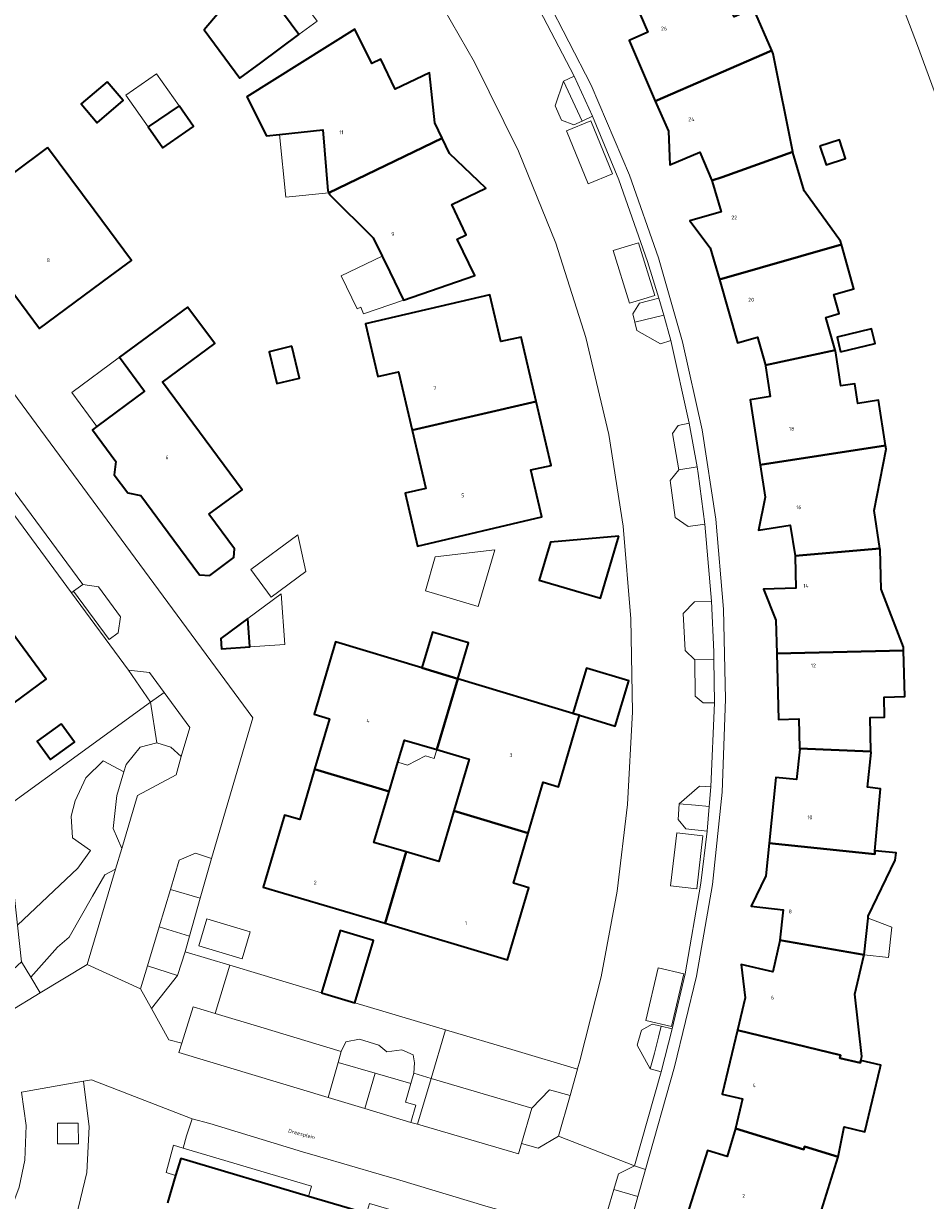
# Model space of a CAD drawing. Header units: metres. Extents: x 73718 to 76933, y 443658 to 446696.
# Tile 89 of 153: x 74978 to 75063, y 445850 to 445961. Entities that reach past the tile are written whole.
import ezdxf
from ezdxf.enums import TextEntityAlignment as Align

# ---------------------------------------------------------------- set-up
doc = ezdxf.new("R2010")
doc.units = ezdxf.units.M
for name, color, linetype, lineweight in [('B-WE-GR-BEPLANTING_CULTUUR_BODEMBEDEKKER-GV', 90, 'Continuous', 18), ('B-WE-GR-BEPLANTING_CULTUUR_HEESTERS-GV', 90, 'Continuous', 18), ('B-WE-GR-BEPLANTING_CULTUUR_ROOS-GV', 90, 'Continuous', 18), ('B-WE-GR-STRUIK-GV', 90, 'Continuous', 13), ('B-WE-OG-BEBOUWING-GV', 7, 'Continuous', 35), ('B-WE-OG-BEBOUWING-T18', 10, 'Continuous', 18), ('B-WE-OG-BEBOUWING_LUIFEL-GV', 7, 'Continuous', 18), ('B-WE-OG-BEBOUWING_OVERBOUWING-GV', 7, 'Continuous', 18), ('B-WE-OG-TERREIN_ERF-GV', 7, 'Continuous', 18), ('B-WE-OG-TOPOGRAFIE-T18', 10, 'Continuous', 18), ('B-WE-OG-WATER_SLOOT-GV', 120, 'Continuous', 18), ('B-WE-VH-OPENVERHARDING_SIERBESTRATING-GV', 30, 'Continuous', 18), ('B-WE-VH-OPENVERHARDING_STRAATBAKSTEEN-GV', 30, 'Continuous', 18), ('B-WE-VH-OPENVERHARDING_TEGEL-GV', 30, 'Continuous', 18)]:
    doc.layers.add(name, color=color, linetype=linetype, lineweight=lineweight)
doc.styles.add('NLCS-ISO-M200-T18', font='NLCS-ISO.ttf', dxfattribs={"height": 0.36})

msp = doc.modelspace()

# ---------------------------------------------------------------- linework, layer by layer
at = {"layer": 'B-WE-GR-BEPLANTING_CULTUUR_BODEMBEDEKKER-GV', "flags": 128}
for points in [[(75030.408, 445951.826), (75031.407, 445952.293), (75029.654, 445956.074), (75028.653, 445955.614), (75028.652, 445955.612)], [(75038.133, 445933.464), (75035.396, 445932.81), (75035.589, 445932.031), (75037.826, 445930.754), (75038.812, 445931.065)], [(75040.551, 445923.244), (75039.506, 445923.028), (75038.982, 445922.268), (75039.558, 445918.828), (75041.287, 445919.138)], [(75042.941, 445896.814), (75042.883, 445900.907), (75041.081, 445900.882), (75041.122, 445897.446), (75041.854, 445896.802)], [(74987.495, 445899.896), (74989.567, 445896.849), (74990.864, 445897.783), (74989.49, 445899.67)], [(74989.567, 445896.849), (74990.158, 445893.026), (74991.505, 445892.606), (74992.491, 445891.722), (74993.282, 445894.461), (74990.864, 445897.783)], [(74976.989, 445875.774), (74977.367, 445872.313), (74978.253, 445870.842), (74980.778, 445873.677), (74981.872, 445874.645), (74984.101, 445878.515), (74985.268, 445880.539), (74986.277, 445881.081), (74986.858, 445883.029), (74986.036, 445884.908), (74986.373, 445888.021), (74987.045, 445890.263), (74985.111, 445891.302), (74983.47, 445889.703), (74982.461, 445887.516), (74982.082, 445886.086), (74982.209, 445884.025), (74983.891, 445882.847), (74982.713, 445881.165)], [(75039.612, 445887.249), (75039.51, 445885.76), (75040.225, 445884.896), (75042.236, 445884.674), (75042.443, 445886.997), (75041.151, 445887.112)], [(74994.289, 445878.337), (74995.346, 445882.079), (74993.824, 445882.582), (74992.298, 445881.918), (74991.459, 445879.136)], [(74993.274, 445874.741), (74994.289, 445878.337), (74991.459, 445879.136), (74990.395, 445875.61)], [(74992.85, 445873.239), (74993.274, 445874.741), (74990.395, 445875.61), (74989.286, 445871.933), (74992.136, 445871.017)], [(74992.85, 445873.239), (74992.136, 445871.017), (74989.661, 445867.894), (74991.316, 445864.911), (74992.546, 445864.608), (74993.604, 445868.031), (74995.692, 445867.403), (74997.068, 445871.978)], [(74979.139, 445869.373), (74978.253, 445870.842), (74977.367, 445872.313), (74974.505, 445869.683), (74976.123, 445867.554)], [(74988.629, 445869.754), (74989.661, 445867.894), (74992.136, 445871.017), (74989.286, 445871.933)], [(75037.911, 445866.207), (75037.059, 445866.414), (75036.024, 445865.835), (75035.634, 445864.408), (75036.869, 445862.179), (75037.255, 445863.67), (75037.645, 445865.18)], [(75006.381, 445859.465), (75009.858, 445858.417), (75010.834, 445861.762), (75007.331, 445862.77)], [(75016.119, 445861.276), (75014.505, 445861.758), (75014.218, 445860.798), (75013.706, 445859.041), (75014.695, 445858.754), (75014.202, 445857.097), (75014.839, 445856.962)], [(75029.272, 445859.661), (75027.341, 445860.203), (75025.649, 445858.456), (75024.67, 445855.108), (75026.264, 445854.68), (75028.167, 445855.811)], [(74980.767, 445855.081), (74982.77, 445855.072), (74982.739, 445857.047), (74980.77, 445857.048)], [(75036.41, 445852.667), (75035.366, 445853.001), (75033.862, 445852.237), (75033.422, 445850.766), (75035.68, 445850.089)], [(75033.422, 445850.766), (75032.815, 445848.739), (75033.593, 445847.283), (75035.9, 445846.569), (75036.431, 445848.264), (75035.266, 445848.629), (75035.68, 445850.089)]]:
    msp.add_lwpolyline(points, close=True, dxfattribs=at)
at = {"layer": 'B-WE-GR-BEPLANTING_CULTUUR_HEESTERS-GV', "flags": 128}
msp.add_lwpolyline([(75016.119, 445861.276), (75025.649, 445858.456), (75027.341, 445860.203), (75029.272, 445859.661), (75029.983, 445862.141), (75024.082, 445863.903), (75017.473, 445865.879)], close=True, dxfattribs=at)
at = {"layer": 'B-WE-GR-BEPLANTING_CULTUUR_ROOS-GV', "flags": 128}
for points in [[(75030.408, 445951.826), (75028.652, 445955.612), (75027.85, 445953.288), (75028.472, 445951.918), (75029.638, 445951.467)], [(75038.133, 445933.464), (75037.671, 445935.094), (75035.86, 445934.592), (75035.203, 445933.588), (75035.396, 445932.81)], [(75041.287, 445919.138), (75039.558, 445918.828), (75038.736, 445917.836), (75039.232, 445914.342), (75040.463, 445913.473), (75042.038, 445913.711), (75041.403, 445918.494)], [(75042.883, 445900.907), (75042.873, 445901.625), (75042.669, 445906.433), (75041.04, 445906.343), (75039.98, 445905.239), (75040.16, 445901.743), (75041.081, 445900.882)], [(74969.339, 445882.161), (74976.606, 445879.266), (74976.989, 445875.774), (74982.713, 445881.165), (74983.891, 445882.847), (74982.209, 445884.025), (74982.082, 445886.086), (74982.461, 445887.516), (74983.47, 445889.703), (74985.111, 445891.302), (74987.045, 445890.263), (74987.256, 445890.965), (74988.602, 445892.606), (74990.158, 445893.026), (74989.567, 445896.849)], [(74990.158, 445893.026), (74988.602, 445892.606), (74987.256, 445890.965), (74987.045, 445890.263), (74986.373, 445888.021), (74986.036, 445884.908), (74986.858, 445883.029), (74988.347, 445888.025), (74991.991, 445889.992), (74992.491, 445891.722), (74991.505, 445892.606)], [(75039.612, 445887.249), (75041.151, 445887.112), (75042.443, 445886.997), (75042.61, 445888.869), (75041.52, 445888.923)], [(74978.253, 445870.842), (74979.139, 445869.373), (74983.586, 445872.056), (74986.277, 445881.081), (74985.268, 445880.539), (74984.101, 445878.515), (74981.872, 445874.645), (74980.778, 445873.677)], [(75007.629, 445863.807), (75008.07, 445864.732), (75009.355, 445864.984), (75011.194, 445864.43), (75011.949, 445863.8), (75013.36, 445863.976), (75014.418, 445863.498), (75014.544, 445862.742), (75014.505, 445861.758), (75016.119, 445861.276), (75017.473, 445865.879), (75008.914, 445868.438), (75005.754, 445869.382), (75000, 445871.102), (74997.068, 445871.978), (74995.692, 445867.403), (75000, 445866.107)], [(75037.889, 445861.889), (75038.941, 445865.956), (75037.911, 445866.207), (75037.645, 445865.18), (75037.255, 445863.67), (75036.869, 445862.179)], [(75010.834, 445861.762), (75014.218, 445860.798), (75014.505, 445861.758), (75014.544, 445862.742), (75014.418, 445863.498), (75013.36, 445863.976), (75011.949, 445863.8), (75011.194, 445864.43), (75009.355, 445864.984), (75008.07, 445864.732), (75007.629, 445863.807), (75007.331, 445862.77)]]:
    msp.add_lwpolyline(points, close=True, dxfattribs=at)
at = {"layer": 'B-WE-GR-STRUIK-GV', "flags": 128}
msp.add_lwpolyline([(74982.297, 445907.354), (74985.663, 445902.799), (74986.521, 445903.414), (74986.751, 445904.939), (74984.65, 445907.766), (74983.157, 445907.994)], close=True, dxfattribs=at)
at = {"layer": 'B-WE-OG-BEBOUWING-GV', "flags": 128}
for points in [[(75003.363, 445972.238), (75000, 445969.76), (74994.456, 445965.675), (74996.608, 445962.751), (74994.652, 445960.477), (74998.031, 445955.887), (75000, 445957.342), (75003.625, 445960.022), (75001.539, 445962.842), (75003.264, 445964.113), (75007.207, 445967.017)], [(75048.36, 445958.498), (75046.627, 445962.467), (75044.797, 445961.693), (75044.042, 445963.41), (75042.877, 445962.911), (75041.488, 445965.93), (75041.454, 445965.989), (75035.474, 445962.923), (75035.51, 445962.863), (75036.637, 445960.226), (75034.853, 445959.44), (75037.343, 445953.718)], [(75006.445, 445945.047), (75017.174, 445950.226), (75016.476, 445951.667), (75015.974, 445956.409), (75012.736, 445954.845), (75011.375, 445957.687), (75010.506, 445957.263), (75008.916, 445960.518), (74998.693, 445954.116), (75000.541, 445950.437), (75001.773, 445950.565), (75005.876, 445950.993), (75006.362, 445945.218)], [(75048.36, 445958.498), (75037.343, 445953.718), (75038.579, 445950.877), (75038.728, 445947.681), (75041.56, 445948.876), (75042.704, 445946.199), (75043.657, 445946.539), (75050.352, 445948.924), (75048.491, 445958.198)], [(74985.469, 445955.553), (74983.009, 445953.453), (74984.532, 445951.668), (74986.993, 445953.768)], [(74992.282, 445953.265), (74989.342, 445951.298), (74990.751, 445949.289), (74993.646, 445951.32)], [(75017.174, 445950.226), (75006.445, 445945.047), (75006.524, 445944.886), (75010.642, 445940.796), (75011.481, 445939.067), (75012.214, 445937.557), (75013.507, 445934.894), (75020.251, 445937.215), (75018.584, 445940.649), (75019.445, 445941.067), (75018.081, 445943.942), (75021.298, 445945.477), (75017.877, 445948.774)], [(75052.919, 445949.471), (75053.494, 445947.695), (75055.331, 445948.289), (75054.755, 445950.066)], [(74979.842, 445949.334), (74973.16, 445944.389), (74975.113, 445941.715), (74972.586, 445939.843), (74975.027, 445936.555), (74975.557, 445936.948), (74979.071, 445932.209), (74985.754, 445937.165), (74987.762, 445938.654), (74984.242, 445943.401)], [(75043.402, 445936.837), (75054.945, 445940.15), (75054.857, 445940.458), (75051.411, 445945.229), (75050.366, 445948.856), (75050.352, 445948.924), (75043.657, 445946.539), (75042.704, 445946.199), (75042.734, 445946.128), (75043.574, 445943.257), (75040.615, 445942.406), (75042.532, 445939.848)], [(75047.758, 445928.745), (75054.369, 445930.156), (75053.471, 445933.256), (75054.747, 445933.622), (75054.227, 445935.428), (75056.132, 445935.976), (75054.945, 445940.15), (75043.402, 445936.837), (75045.129, 445930.861), (75046.999, 445931.386)], [(75026.061, 445925.304), (75024.643, 445931.391), (75022.732, 445930.969), (75021.692, 445935.387), (75009.933, 445932.643), (75011.099, 445927.663), (75013.047, 445928.121), (75014.329, 445922.597)], [(74995.109, 445914.639), (74998.237, 445916.947), (74990.724, 445927.121), (74995.653, 445930.796), (74993.085, 445934.242), (74986.644, 445929.488), (74989.019, 445926.27), (74984.507, 445922.933), (74984.084, 445922.62), (74986.281, 445919.633), (74986.13, 445918.378), (74987.422, 445916.676), (74988.658, 445916.404), (74991.792, 445912.19), (74994.225, 445908.919), (74995.173, 445908.86), (74997.448, 445910.539), (74997.53, 445911.358)], [(75054.88, 445930.005), (75058.14, 445930.803), (75057.801, 445932.189), (75054.54, 445931.392)], [(75002.939, 445930.536), (75000.796, 445930.017), (75001.528, 445926.995), (75003.671, 445927.514)], [(75047.758, 445928.745), (75047.779, 445928.671), (75048.212, 445925.768), (75046.305, 445925.471), (75047.257, 445919.304), (75059.131, 445921.131), (75058.458, 445925.418), (75056.499, 445925.121), (75056.21, 445926.988), (75054.896, 445926.797), (75054.39, 445930.083), (75054.369, 445930.156)], [(75026.061, 445925.304), (75014.329, 445922.597), (75015.614, 445917.064), (75013.676, 445916.632), (75014.838, 445911.627), (75026.599, 445914.387), (75025.569, 445918.826), (75027.473, 445919.246)], [(75059.131, 445921.131), (75047.257, 445919.304), (75047.729, 445916.247), (75047.098, 445913.141), (75050.109, 445913.596), (75050.56, 445910.717), (75058.601, 445911.388), (75058.059, 445915.001), (75059.184, 445920.794)], [(75033.879, 445912.553), (75027.429, 445911.985), (75026.367, 445908.406), (75032.14, 445906.693)], [(75060.838, 445901.753), (75060.831, 445902.052), (75058.715, 445907.547), (75058.612, 445911.312), (75058.601, 445911.388), (75050.56, 445910.717), (75050.573, 445910.637), (75050.643, 445907.655), (75047.585, 445907.568), (75048.756, 445904.611), (75048.837, 445901.471)], [(74965.668, 445896.573), (74969.414, 445891.476), (74972.883, 445894.025), (74979.692, 445899.029), (74972.198, 445909.227), (74965.622, 445904.391), (74961.658, 445909.836), (74956.403, 445906.01), (74959.397, 445901.9), (74960.943, 445903.028)], [(74998.794, 445904.79), (74996.239, 445902.901), (74996.308, 445901.906), (74998.982, 445902.092)], [(75015.238, 445900.109), (75018.652, 445899.083), (75019.66, 445902.473), (75016.243, 445903.489)], [(75005.093, 445890.521), (75012.152, 445888.411), (75012.975, 445891.178), (75013.602, 445893.284), (75016.657, 445892.375), (75018.652, 445899.083), (75015.238, 445900.109), (75007.094, 445902.557), (75005.065, 445895.743), (75006.507, 445895.297)], [(75060.838, 445901.753), (75048.837, 445901.471), (75048.999, 445895.233), (75050.937, 445895.278), (75051, 445892.486), (75057.749, 445892.188), (75057.672, 445895.426), (75059.015, 445895.443), (75059.007, 445897.337), (75060.944, 445897.394)], [(75029.552, 445895.807), (75030.161, 445895.624), (75033.543, 445894.607), (75034.825, 445898.871), (75030.833, 445900.071)], [(75018.284, 445886.577), (75025.32, 445884.473), (75026.739, 445889.287), (75028.185, 445888.845), (75030.161, 445895.624), (75029.552, 445895.807), (75018.652, 445899.083), (75016.657, 445892.375), (75019.736, 445891.459)], [(74981.121, 445894.808), (74978.857, 445893.163), (74980.111, 445891.437), (74982.375, 445893.083)], [(75048.113, 445883.541), (75058.099, 445882.485), (75058.129, 445882.816), (75058.659, 445888.669), (75057.412, 445888.813), (75057.751, 445892.109), (75057.749, 445892.188), (75051, 445892.486), (75051.002, 445892.408), (75050.704, 445889.543), (75048.754, 445889.738)], [(75011.772, 445875.946), (75013.779, 445882.694), (75010.722, 445883.603), (75012.152, 445888.411), (75005.093, 445890.521), (75003.689, 445885.779), (75002.245, 445886.189), (75000.231, 445879.379)], [(75011.772, 445875.946), (75023.342, 445872.504), (75025.367, 445879.314), (75023.928, 445879.745), (75025.32, 445884.473), (75018.284, 445886.577), (75016.856, 445881.778), (75013.779, 445882.694)], [(75049.139, 445874.351), (75057.096, 445872.958), (75057.473, 445876.441), (75057.492, 445876.613), (75060.029, 445881.919), (75060.12, 445882.601), (75058.129, 445882.816), (75058.099, 445882.485), (75048.113, 445883.541), (75047.792, 445880.436), (75046.403, 445877.562), (75049.453, 445877.234)], [(75005.754, 445869.382), (75008.914, 445868.438), (75010.673, 445874.324), (75007.514, 445875.268)], [(75045.115, 445865.85), (75054.88, 445863.483), (75054.812, 445863.203), (75056.732, 445862.736), (75056.793, 445862.983), (75056.886, 445863.36), (75056.229, 445869.24), (75057.088, 445872.88), (75057.096, 445872.958), (75049.139, 445874.351), (75049.131, 445874.273), (75048.457, 445871.349), (75045.46, 445872.045), (75045.842, 445868.912)], [(75044.941, 445856.541), (75051.41, 445854.551), (75051.47, 445854.827), (75054.635, 445853.862), (75055.205, 445856.68), (75057.158, 445856.209), (75058.633, 445862.274), (75058.692, 445862.515), (75056.793, 445862.983), (75056.732, 445862.736), (75054.812, 445863.203), (75054.88, 445863.483), (75045.115, 445865.85), (75043.673, 445859.779), (75045.586, 445859.333), (75044.943, 445856.547)], [(75054.635, 445853.862), (75051.47, 445854.827), (75051.41, 445854.551), (75044.941, 445856.541), (75044.137, 445853.893), (75042.266, 445854.47), (75040.336, 445848.3), (75051.807, 445844.762)]]:
    msp.add_lwpolyline(points, close=True, dxfattribs=at)
msp.add_lwpolyline([(75010.019, 445848.482), (75004.532, 445850.109), (74992.433, 445853.699), (74991.952, 445852.106), (74991.168, 445849.513)], dxfattribs=at)
at = {"layer": 'B-WE-OG-BEBOUWING_LUIFEL-GV', "flags": 128}
for points in [[(75003.625, 445960.022), (75005.344, 445961.288), (75003.264, 445964.113), (75001.539, 445962.842)], [(74992.282, 445953.265), (74990.145, 445956.311), (74987.25, 445954.28), (74989.342, 445951.298)], [(75001.773, 445950.565), (75002.392, 445944.625), (75006.445, 445945.047), (75006.362, 445945.218), (75005.876, 445950.993)], [(75013.507, 445934.894), (75012.214, 445937.557), (75011.481, 445939.067), (75007.614, 445937.19), (75009.12, 445934.075), (75009.463, 445934.231), (75009.717, 445933.59)], [(74989.019, 445926.27), (74986.644, 445929.488), (74982.125, 445926.153), (74984.507, 445922.933)], [(75001.937, 445907.114), (74998.794, 445904.79), (74998.982, 445902.092), (75002.271, 445902.321)], [(75015.581, 445891.781), (75016.407, 445891.535), (75016.657, 445892.375), (75013.602, 445893.284), (75012.975, 445891.178), (75013.905, 445890.901)], [(75059.73, 445875.575), (75057.473, 445876.441), (75057.096, 445872.958), (75059.421, 445872.72)]]:
    msp.add_lwpolyline(points, close=True, dxfattribs=at)
at = {"layer": 'B-WE-OG-BEBOUWING_OVERBOUWING-GV', "flags": 128}
for points in [[(75003.516, 445912.692), (74999.057, 445909.399), (75000.988, 445906.785), (75004.282, 445909.218)], [(75022.16, 445911.266), (75016.524, 445910.605), (75015.58, 445907.405), (75020.586, 445905.929)], [(74998.237, 445872.597), (74999.001, 445875.15), (74994.911, 445876.375), (74994.146, 445873.822)]]:
    msp.add_lwpolyline(points, close=True, dxfattribs=at)
at = {"layer": 'B-WE-OG-TERREIN_ERF-GV', "flags": 128}
for points in [[(74994.456, 445965.675), (74992.34, 445968.55), (74989.57, 445967.382), (74988.438, 445968.921), (74986.373, 445967.422), (74984.126, 445970.467), (74991.757, 445976.11), (74993.832, 445973.292), (74995.588, 445974.585), (74999.509, 445977.472), (75000, 445976.805), (75003.363, 445972.238), (75007.207, 445967.017), (75003.264, 445964.113), (75001.539, 445962.842), (75003.625, 445960.022), (75000, 445957.342), (74998.031, 445955.887), (74994.652, 445960.477), (74996.608, 445962.751)], [(75001.773, 445950.565), (75000.541, 445950.437), (74998.693, 445954.116), (75008.916, 445960.518), (75010.506, 445957.263), (75011.375, 445957.687), (75012.736, 445954.845), (75015.974, 445956.409), (75016.476, 445951.667), (75017.174, 445950.226), (75017.877, 445948.774), (75021.298, 445945.477), (75018.081, 445943.942), (75019.445, 445941.067), (75018.584, 445940.649), (75020.251, 445937.215), (75013.507, 445934.894), (75012.214, 445937.557), (75011.481, 445939.067), (75010.642, 445940.796), (75006.524, 445944.886), (75006.445, 445945.047), (75006.362, 445945.218), (75005.876, 445950.993)], [(74985.469, 445955.553), (74986.993, 445953.768), (74984.532, 445951.668), (74983.009, 445953.453)], [(74992.282, 445953.265), (74993.646, 445951.32), (74990.751, 445949.289), (74989.342, 445951.298)], [(75052.919, 445949.471), (75054.755, 445950.066), (75055.331, 445948.289), (75053.494, 445947.695)], [(74979.842, 445949.334), (74984.242, 445943.401), (74987.762, 445938.654), (74985.754, 445937.165), (74979.071, 445932.209), (74975.557, 445936.948), (74975.027, 445936.555), (74972.586, 445939.843), (74975.113, 445941.715), (74973.16, 445944.389)], [(75014.329, 445922.597), (75013.047, 445928.121), (75011.099, 445927.663), (75009.933, 445932.643), (75021.692, 445935.387), (75022.732, 445930.969), (75024.643, 445931.391), (75026.061, 445925.304), (75027.473, 445919.246), (75025.569, 445918.826), (75026.599, 445914.387), (75014.838, 445911.627), (75013.676, 445916.632), (75015.614, 445917.064)], [(74995.109, 445914.639), (74997.53, 445911.358), (74997.448, 445910.539), (74995.173, 445908.86), (74994.225, 445908.919), (74991.792, 445912.19), (74988.658, 445916.404), (74987.422, 445916.676), (74986.13, 445918.378), (74986.281, 445919.633), (74984.084, 445922.62), (74984.507, 445922.933), (74989.019, 445926.27), (74986.644, 445929.488), (74993.085, 445934.242), (74995.653, 445930.796), (74990.724, 445927.121), (74998.237, 445916.947)], [(75054.88, 445930.005), (75054.54, 445931.392), (75057.801, 445932.189), (75058.14, 445930.803)], [(75002.939, 445930.536), (75003.671, 445927.514), (75001.528, 445926.995), (75000.796, 445930.017)], [(75033.879, 445912.553), (75032.14, 445906.693), (75026.367, 445908.406), (75027.429, 445911.985)], [(74965.668, 445896.573), (74960.943, 445903.028), (74959.397, 445901.9), (74956.403, 445906.01), (74961.658, 445909.836), (74965.622, 445904.391), (74972.198, 445909.227), (74979.692, 445899.029), (74972.883, 445894.025), (74969.414, 445891.476)], [(74998.794, 445904.79), (74998.982, 445902.092), (74996.308, 445901.906), (74996.239, 445902.901)], [(75018.652, 445899.083), (75029.552, 445895.807), (75030.833, 445900.071), (75034.825, 445898.871), (75033.543, 445894.607), (75030.161, 445895.624), (75028.185, 445888.845), (75026.739, 445889.287), (75025.32, 445884.473), (75023.928, 445879.745), (75025.367, 445879.314), (75023.342, 445872.504), (75011.772, 445875.946), (75000.231, 445879.379), (75002.245, 445886.189), (75003.689, 445885.779), (75005.093, 445890.521), (75006.507, 445895.297), (75005.065, 445895.743), (75007.094, 445902.557), (75015.238, 445900.109), (75016.243, 445903.489), (75019.66, 445902.473)], [(74981.121, 445894.808), (74982.375, 445893.083), (74980.111, 445891.437), (74978.857, 445893.163)], [(75013.779, 445882.694), (75016.856, 445881.778), (75018.284, 445886.577), (75019.736, 445891.459), (75016.657, 445892.375), (75013.602, 445893.284), (75012.975, 445891.178), (75012.152, 445888.411), (75010.722, 445883.603)], [(74992.65, 445854.681), (74991.75, 445854.947), (74991.042, 445852.385), (74991.952, 445852.106), (74992.433, 445853.699), (75004.532, 445850.109), (75004.812, 445851.083), (75000, 445852.507)]]:
    msp.add_lwpolyline(points, close=True, dxfattribs=at)
for points in [[(75065.077, 445951.007), (75062.148, 445958.967), (75059.074, 445967.103)], [(74968.482, 445937.104), (74999.251, 445895.376), (74995.346, 445882.079), (74994.289, 445878.337), (74993.274, 445874.741), (74992.85, 445873.239), (74997.068, 445871.978), (75000, 445871.102), (75005.754, 445869.382), (75007.514, 445875.268), (75010.673, 445874.324), (75008.914, 445868.438), (75017.473, 445865.879), (75024.082, 445863.903), (75029.983, 445862.141), (75029.993, 445862.176), (75030.208, 445862.924), (75032.22, 445870.88), (75033.728, 445878.987), (75034.716, 445887.173), (75035.181, 445895.953), (75035.04, 445904.745), (75034.291, 445913.507), (75032.942, 445922.183), (75030.78, 445931.346), (75027.93, 445940.291), (75024.402, 445948.992), (75020.217, 445957.396), (75015.866, 445965.007)], [(75027.055, 445963.463), (75031.26, 445955.215), (75034.908, 445946.706), (75037.658, 445938.893), (75039.903, 445930.939), (75041.767, 445922.611), (75043.07, 445914.177), (75043.805, 445905.675), (75043.971, 445897.143), (75043.657, 445888.354), (75042.747, 445879.606), (75041.248, 445870.94), (75039.161, 445862.37), (75036.41, 445852.667), (75035.68, 445850.089), (75035.266, 445848.629)], [(75040.336, 445848.3), (75042.266, 445854.47), (75044.137, 445853.893), (75044.941, 445856.541), (75044.943, 445856.547), (75045.586, 445859.333), (75043.673, 445859.779), (75045.115, 445865.85), (75045.842, 445868.912), (75045.46, 445872.045), (75048.457, 445871.349), (75049.131, 445874.273), (75049.139, 445874.351), (75049.453, 445877.234), (75046.403, 445877.562), (75047.792, 445880.436), (75048.113, 445883.541), (75048.754, 445889.738), (75050.704, 445889.543), (75051.002, 445892.408), (75051, 445892.486), (75050.937, 445895.278), (75048.999, 445895.233), (75048.837, 445901.471), (75048.756, 445904.611), (75047.585, 445907.568), (75050.643, 445907.655), (75050.573, 445910.637), (75050.56, 445910.717), (75050.109, 445913.596), (75047.098, 445913.141), (75047.729, 445916.247), (75047.257, 445919.304), (75046.305, 445925.471), (75048.212, 445925.768), (75047.779, 445928.671), (75047.758, 445928.745), (75046.999, 445931.386), (75045.129, 445930.861), (75043.402, 445936.837), (75042.532, 445939.848), (75040.615, 445942.406), (75043.574, 445943.257), (75042.734, 445946.128), (75042.704, 445946.199), (75041.56, 445948.876), (75038.728, 445947.681), (75038.579, 445950.877), (75037.343, 445953.718), (75034.853, 445959.44), (75036.637, 445960.226), (75035.51, 445962.863)], [(75046.627, 445962.467), (75048.36, 445958.498), (75048.491, 445958.198), (75050.352, 445948.924), (75050.366, 445948.856), (75051.411, 445945.229), (75054.857, 445940.458), (75054.945, 445940.15), (75056.132, 445935.976), (75054.227, 445935.428), (75054.747, 445933.622), (75053.471, 445933.256), (75054.369, 445930.156), (75054.39, 445930.083), (75054.896, 445926.797), (75056.21, 445926.988), (75056.499, 445925.121), (75058.458, 445925.418), (75059.131, 445921.131), (75059.184, 445920.794), (75058.059, 445915.001), (75058.601, 445911.388), (75058.612, 445911.312), (75058.715, 445907.547), (75060.831, 445902.052), (75060.838, 445901.753), (75060.944, 445897.394), (75059.007, 445897.337), (75059.015, 445895.443), (75057.672, 445895.426), (75057.749, 445892.188), (75057.751, 445892.109), (75057.412, 445888.813), (75058.659, 445888.669), (75058.129, 445882.816), (75060.12, 445882.601), (75060.029, 445881.919), (75057.492, 445876.613), (75057.473, 445876.441), (75057.096, 445872.958), (75057.088, 445872.88), (75056.229, 445869.24), (75056.886, 445863.36), (75056.793, 445862.983), (75058.692, 445862.515), (75058.633, 445862.274), (75057.158, 445856.209), (75055.205, 445856.68), (75054.635, 445853.862), (75051.807, 445844.762)], [(74969.339, 445882.161), (74989.567, 445896.849), (74987.495, 445899.896), (74982.103, 445907.211), (74965.013, 445930.393)]]:
    msp.add_lwpolyline(points, dxfattribs=at)
at = {"layer": 'B-WE-OG-WATER_SLOOT-GV', "flags": 128}
msp.add_lwpolyline([(75059.074, 445967.103), (75062.148, 445958.967), (75065.077, 445951.007)], dxfattribs=at)
at = {"layer": 'B-WE-VH-OPENVERHARDING_SIERBESTRATING-GV', "flags": 128}
for points in [[(75015.866, 445965.007), (75020.217, 445957.396), (75024.402, 445948.992), (75027.93, 445940.291), (75030.78, 445931.346), (75032.942, 445922.183), (75034.291, 445913.507), (75035.04, 445904.745), (75035.181, 445895.953), (75034.716, 445887.173), (75033.728, 445878.987), (75032.22, 445870.88), (75030.208, 445862.924), (75029.993, 445862.176), (75029.983, 445862.141), (75029.272, 445859.661), (75028.167, 445855.811), (75035.366, 445853.001), (75037.889, 445861.889), (75036.869, 445862.179), (75035.634, 445864.408), (75036.024, 445865.835), (75037.059, 445866.414), (75037.911, 445866.207), (75038.941, 445865.956), (75040.17, 445871.164), (75041.657, 445879.757), (75042.236, 445884.674), (75040.225, 445884.896), (75039.51, 445885.76), (75039.612, 445887.249), (75041.52, 445888.923), (75042.61, 445888.869), (75042.941, 445896.814), (75041.854, 445896.802), (75041.122, 445897.446), (75041.081, 445900.882), (75040.16, 445901.743), (75039.98, 445905.239), (75041.04, 445906.343), (75042.669, 445906.433), (75042.038, 445913.711), (75040.463, 445913.473), (75039.232, 445914.342), (75038.736, 445917.836), (75039.558, 445918.828), (75038.982, 445922.268), (75039.506, 445923.028), (75040.551, 445923.244), (75038.812, 445931.065), (75037.826, 445930.754), (75035.589, 445932.031), (75035.396, 445932.81), (75035.203, 445933.588), (75035.86, 445934.592), (75037.671, 445935.094), (75036.608, 445938.562), (75033.898, 445946.272), (75031.407, 445952.293), (75030.408, 445951.826), (75029.638, 445951.467), (75028.472, 445951.918), (75027.85, 445953.288), (75028.652, 445955.612), (75028.653, 445955.614), (75029.654, 445956.074), (75025.66, 445963.76)], [(74972.302, 445922.703), (74983.157, 445907.994), (74984.65, 445907.766), (74986.751, 445904.939), (74986.521, 445903.414), (74985.663, 445902.799), (74982.297, 445907.354), (74982.103, 445907.211), (74987.495, 445899.896), (74989.49, 445899.67), (74990.864, 445897.783), (74993.282, 445894.461), (74992.491, 445891.722), (74991.991, 445889.992), (74988.347, 445888.025), (74986.858, 445883.029), (74986.277, 445881.081), (74983.586, 445872.056), (74988.629, 445869.754), (74989.286, 445871.933), (74990.395, 445875.61), (74991.459, 445879.136), (74992.298, 445881.918), (74993.824, 445882.582), (74995.346, 445882.079), (74999.251, 445895.376), (74968.482, 445937.104)]]:
    msp.add_lwpolyline(points, dxfattribs=at)
for points in [[(75028.922, 445950.899), (75030.99, 445945.899), (75033.301, 445946.855), (75031.232, 445951.855)], [(75028.922, 445950.899), (75031.232, 445951.855), (75033.301, 445946.855), (75030.99, 445945.899)], [(75033.365, 445939.592), (75034.898, 445934.592), (75037.289, 445935.325), (75035.756, 445940.325)], [(75033.365, 445939.592), (75035.756, 445940.325), (75037.289, 445935.325), (75034.898, 445934.592)], [(75041.263, 445879.213), (75041.853, 445884.213), (75039.37, 445884.505), (75038.78, 445879.505)], [(75041.263, 445879.213), (75038.78, 445879.505), (75039.37, 445884.505), (75041.853, 445884.213)], [(75036.435, 445866.749), (75038.868, 445866.176), (75040.047, 445871.176), (75037.614, 445871.749)], [(75036.435, 445866.749), (75037.614, 445871.749), (75040.047, 445871.176), (75038.868, 445866.176)], [(75006.381, 445859.465), (75007.331, 445862.77), (75007.629, 445863.807), (75000, 445866.107), (74995.692, 445867.403), (74993.604, 445868.031), (74992.546, 445864.608), (74992.269, 445863.712)], [(74971.413, 445842.043), (74975.394, 445837.494), (74978.404, 445840.606), (74980.813, 445844.203), (74982.544, 445848.172), (74983.542, 445852.386), (74983.775, 445856.709), (74983.236, 445861.001), (74977.382, 445859.963), (74977.814, 445856.821), (74977.678, 445853.533), (74977.151, 445850.977), (74976.152, 445848.276), (74974.732, 445845.754), (74973.227, 445843.815)], [(75016.119, 445861.276), (75014.839, 445856.962), (75024.386, 445854.138), (75024.67, 445855.108), (75025.649, 445858.456)], [(74980.767, 445855.081), (74980.77, 445857.048), (74982.739, 445857.047), (74982.77, 445855.072)]]:
    msp.add_lwpolyline(points, close=True, dxfattribs=at)
at = {"layer": 'B-WE-VH-OPENVERHARDING_STRAATBAKSTEEN-GV', "flags": 128}
for points in [[(75032.815, 445848.739), (75033.422, 445850.766), (75033.862, 445852.237), (75035.366, 445853.001), (75028.167, 445855.811), (75026.264, 445854.68), (75024.67, 445855.108), (75024.386, 445854.138), (75014.839, 445856.962), (75014.202, 445857.097), (75009.858, 445858.417), (75006.381, 445859.465), (74992.269, 445863.712), (74992.546, 445864.608), (74991.316, 445864.911), (74989.661, 445867.894), (74988.629, 445869.754), (74983.586, 445872.056), (74979.139, 445869.373), (74976.123, 445867.554)], [(74977.382, 445859.963), (74983.236, 445861.001), (74983.983, 445861.155), (74993.505, 445857.456), (74995.179, 445857.004), (75003.955, 445854.341), (75005.597, 445853.859), (75011.218, 445852.207), (75012.865, 445851.743), (75021.535, 445849.135)], [(74977.151, 445850.977), (74977.678, 445853.533), (74977.814, 445856.821), (74977.382, 445859.963)]]:
    msp.add_lwpolyline(points, dxfattribs=at)
at = {"layer": 'B-WE-VH-OPENVERHARDING_TEGEL-GV', "flags": 128}
for points in [[(74982.103, 445907.211), (74982.297, 445907.354), (74983.157, 445907.994), (74972.302, 445922.703), (74972.302, 445922.701), (74971.425, 445922.099), (74969.744, 445924.356), (74968.063, 445926.613), (74968.94, 445927.233), (74960.192, 445939.052), (74960.192, 445939.05), (74959.357, 445938.463), (74957.806, 445940.553), (74955.956, 445943.047), (74956.839, 445943.6), (74943.635, 445961.484), (74942.774, 445960.874), (74939.441, 445965.389), (74940.291, 445966.025), (74930.24, 445979.632), (74929.351, 445979.038), (74929.164, 445978.9), (74944.259, 445958.503), (74965.013, 445930.393)], [(75010.834, 445861.762), (75009.858, 445858.417), (75014.202, 445857.097), (75014.695, 445858.754), (75013.706, 445859.041), (75014.218, 445860.798)], [(74992.65, 445854.681), (75000, 445852.507), (75004.812, 445851.083), (75004.532, 445850.109), (75010.019, 445848.482), (75010.301, 445849.429), (75023.354, 445845.581), (75024.19, 445848.37), (75023.221, 445848.648), (75021.535, 445849.135), (75012.865, 445851.743), (75011.218, 445852.207), (75005.597, 445853.859), (75003.955, 445854.341), (74995.179, 445857.004), (74993.505, 445857.456), (74992.994, 445855.843)]]:
    msp.add_lwpolyline(points, close=True, dxfattribs=at)
for points in [[(75025.66, 445963.76), (75029.654, 445956.074), (75031.407, 445952.293), (75033.898, 445946.272), (75036.608, 445938.562), (75037.671, 445935.094), (75038.133, 445933.464), (75038.812, 445931.065), (75040.551, 445923.244), (75041.287, 445919.138), (75041.403, 445918.494), (75042.038, 445913.711), (75042.669, 445906.433), (75042.873, 445901.625), (75042.883, 445900.907), (75042.941, 445896.814), (75042.61, 445888.869), (75042.443, 445886.997), (75042.236, 445884.674), (75041.657, 445879.757), (75040.17, 445871.164), (75038.941, 445865.956), (75037.889, 445861.889), (75035.366, 445853.001), (75036.41, 445852.667), (75039.161, 445862.37), (75041.248, 445870.94), (75042.747, 445879.606), (75043.657, 445888.354), (75043.971, 445897.143), (75043.805, 445905.675), (75043.07, 445914.177), (75041.767, 445922.611), (75039.903, 445930.939), (75037.658, 445938.893), (75034.908, 445946.706), (75031.26, 445955.215), (75027.055, 445963.463)], [(74991.168, 445849.513), (74991.952, 445852.106), (74991.042, 445852.385), (74991.75, 445854.947), (74992.65, 445854.681), (74992.994, 445855.843), (74993.505, 445857.456), (74983.983, 445861.155), (74983.236, 445861.001), (74983.775, 445856.709), (74983.542, 445852.386), (74982.544, 445848.172)]]:
    msp.add_lwpolyline(points, dxfattribs=at)

# ---------------------------------------------------------------- texts
at = {"layer": 'B-WE-OG-BEBOUWING-T18', "style": 'NLCS-ISO-M200-T18'}
for s, p in [('26', (75038.16, 445960.58)), ('24', (75040.75, 445952)), ('11', (75007.637, 445950.766)), ('22', (75044.81, 445942.71)), ('9', (75012.51, 445941.139)), ('8', (74979.908, 445938.665)), ('20', (75046.409, 445934.934)), ('7', (75016.479, 445926.575)), ('18', (75050.24, 445922.72)), ('6', (74991.138, 445920.027)), ('5', (75019.125, 445916.424)), ('16', (75050.92, 445915.3)), ('14', (75051.6, 445907.87)), ('12', (75052.3, 445900.33)), ('4', (75010.158, 445895.093)), ('3', (75023.682, 445891.856)), ('10', (75051.96, 445885.97)), ('2', (75005.16, 445879.792)), ('8', (75050.11, 445877.07)), ('1', (75019.419, 445875.967)), ('6', (75048.42, 445868.92)), ('4', (75046.7, 445860.62)), ('2', (75045.705, 445850.164))]:
    msp.add_text(s, height=0.36, dxfattribs=at).set_placement(p, align=Align.MIDDLE)
at = {"layer": 'B-WE-OG-TOPOGRAFIE-T18', "style": 'NLCS-ISO-M200-T18'}
msp.add_text('Dreesplein', height=0.36, rotation=345.1, dxfattribs=at).set_placement((75003.863, 445855.967), align=Align.MIDDLE)

doc.saveas('drawing.dxf')
